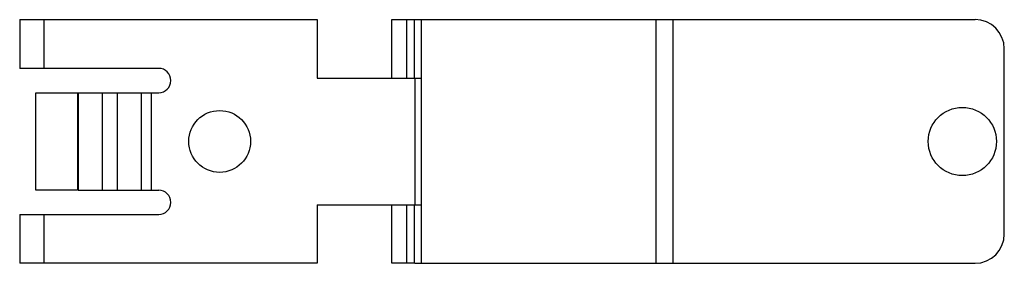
# Model space of a CAD drawing. Header units: millimetres. Extents: x 14 to 115, y 76 to 101.
import ezdxf

# ---------------------------------------------------------------- set-up
doc = ezdxf.new("R2010")
doc.units = ezdxf.units.MM
doc.header["$LTSCALE"] = 11.587359
doc.layers.get('0').update_dxf_attribs({"linetype": 'CONTINUOUS'})

msp = doc.modelspace()

# ---------------------------------------------------------------- linework, layer by layer
at = {"color": 7, "linetype": 'Continuous'}
for p, q in [((14, 100.84), (14, 95.84)), ((14, 100.84), (44.5, 100.84)), ((16.5, 95.84), (16.5, 100.84)), ((44.5, 100.84), (44.5, 94.84)), ((52.15, 94.84), (52.15, 100.84)), ((52.15, 100.84), (111.95, 100.84)), ((53.65, 100.84), (53.65, 94.84)), ((54.47, 94.84), (54.47, 100.84)), ((55.21, 75.84), (55.21, 100.84)), ((79.22, 100.84), (79.22, 75.84)), ((80.99, 75.84), (80.99, 100.84)), ((114.95, 78.84), (114.95, 97.84)), ((28.25, 95.84), (14, 95.84)), ((44.5, 94.84), (55.21, 94.84)), ((54.5, 94.84), (54.5, 81.84)), ((15.64, 83.34), (15.64, 93.34)), ((15.64, 93.34), (28.25, 93.34)), ((19.94, 93.34), (19.94, 83.34)), ((20, 93.34), (20, 83.34)), ((22.5, 83.34), (22.5, 93.34)), ((24, 93.34), (24, 83.34)), ((26.5, 83.34), (26.5, 93.34)), ((27.5, 83.34), (27.5, 93.34)), ((19.94, 83.34), (15.64, 83.34)), ((20, 83.34), (28.25, 83.34)), ((44.5, 81.84), (44.5, 75.84)), ((44.5, 81.84), (55.21, 81.84)), ((52.15, 75.84), (52.15, 81.84)), ((53.65, 81.84), (53.65, 75.84)), ((54.47, 75.84), (54.47, 81.84)), ((14, 80.84), (14, 75.84)), ((14, 80.84), (28.25, 80.84)), ((16.5, 75.84), (16.5, 80.84)), ((44.5, 75.84), (14, 75.84)), ((54.42, 75.84), (52.15, 75.84)), ((54.47, 75.84), (111.95, 75.84))]:
    msp.add_line(p, q, dxfattribs=at)
for centre, radius in [((34.5, 88.34), 3.17), ((110.65, 88.34), 3.5)]:
    msp.add_circle(centre, radius, dxfattribs=at)
for centre, radius, start, end in [((111.95, 97.84), 3, 0, 90), ((28.25, 94.59), 1.25, 270, 90), ((28.25, 82.09), 1.25, 270, 90), ((111.95, 78.84), 3, 270, 360)]:
    msp.add_arc(centre, radius, start, end, dxfattribs=at)

doc.saveas('drawing.dxf')
